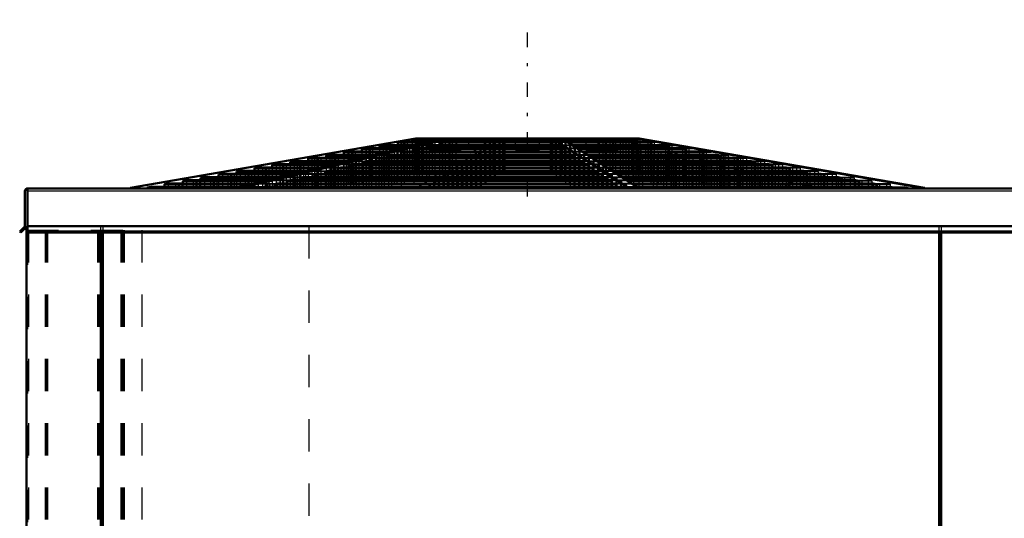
# Model space of a CAD drawing. Header units: inches. Extents: x -40.7 to 51, y -0.3 to 59.
# Tile 4 of 5: x -36.9 to -6.2, y 43.5 to 59. Entities that reach past the tile are written whole.
import ezdxf

# ---------------------------------------------------------------- set-up
doc = ezdxf.new("R2010")
doc.units = ezdxf.units.IN
doc.header["$MEASUREMENT"] = 0
doc.linetypes.add('Center', pattern=[1.5, 0.45, -0.5, 0.05, -0.5])
doc.linetypes.add('Dashed', pattern=[2, 1, -1])
for name, color, linetype, lineweight in [('AM_0', 7, 'Continuous', 50), ('AM_4', 3, 'Continuous', 25), ('AM_7', 7, 'Center', 25), ('AM_9', 6, 'Dashed', 25)]:
    doc.layers.add(name, color=color, linetype=linetype, lineweight=lineweight)

msp = doc.modelspace()

# ---------------------------------------------------------------- linework, layer by layer
at = {"layer": 'AM_0'}
for p, q in [((-33.40513, 53.81678), (-24.52864, 55.358)), ((-23.67755, 55.358), (-30.17559, 53.81678)), ((-29.95427, 53.81678), (-23.45623, 55.358)), ((-24.969, 55.24979), (-25.089, 55.22838)), ((-25.089, 55.22838), (-25.089, 55.14827)), ((-25.089, 55.22838), (-24.23043, 55.22838)), ((-24.969, 55.24979), (-24.13807, 55.24979)), ((-24.524, 55.32919), (-24.635, 55.30938)), ((-24.635, 55.30938), (-24.635, 55.24979)), ((-24.635, 55.30938), (-23.88675, 55.30938)), ((-19.97759, 55.358), (-24.52864, 55.358)), ((-24.524, 55.32919), (-23.80827, 55.32919)), ((-24.3625, 55.358), (-24.3625, 55.32919)), ((-23.70828, 55.24979), (-23.7932, 55.22838)), ((-23.7932, 55.22838), (-20.15658, 55.22838)), ((-23.7932, 55.22838), (-23.7932, 55.14827)), ((-23.70828, 55.24979), (-20.18766, 55.24979)), ((-23.39333, 55.32919), (-23.4719, 55.30938)), ((-23.4719, 55.30938), (-20.27419, 55.30938)), ((-23.4719, 55.30938), (-23.4719, 55.24979)), ((-23.39333, 55.32919), (-20.30294, 55.32919)), ((-23.27901, 55.358), (-23.27901, 55.32919)), ((-20.34479, 55.358), (-20.34479, 55.32919)), ((-20.27419, 55.30938), (-20.30294, 55.32919)), ((-20.27992, 55.358), (-17.90147, 53.81678)), ((-20.27419, 55.30938), (-20.27419, 55.24979)), ((-20.15658, 55.22838), (-20.18766, 55.24979)), ((-20.15658, 55.22838), (-20.15658, 55.14827)), ((-17.59914, 53.81678), (-19.97759, 55.358)), ((-17.57136, 55.358), (-19.97472, 55.358)), ((-19.93025, 55.32919), (-17.73829, 55.32919)), ((-19.89968, 55.30938), (-17.63096, 55.30938)), ((-19.8077, 55.24979), (-17.30806, 55.24979)), ((-19.77465, 55.22838), (-17.19206, 55.22838)), ((-17.89445, 55.358), (-17.89445, 55.32919)), ((-17.63096, 55.30938), (-17.73829, 55.32919)), ((-17.65237, 55.358), (-8.77588, 53.81678)), ((-17.63096, 55.30938), (-17.63096, 55.24979)), ((-8.69487, 53.81678), (-17.57136, 55.358)), ((-17.19206, 55.22838), (-17.30806, 55.24979)), ((-17.19206, 55.22838), (-17.19206, 55.14827)), ((-26.642, 54.95131), (-26.763, 54.92972)), ((-26.763, 54.92972), (-26.763, 54.85175)), ((-26.763, 54.92972), (-25.4891, 54.92972)), ((-26.642, 54.95131), (-25.39622, 54.95131)), ((-26.085, 55.05068), (-26.205, 55.02927)), ((-26.205, 55.02927), (-26.205, 54.95131)), ((-26.205, 55.02927), (-25.07025, 55.02927)), ((-26.085, 55.05068), (-24.98369, 55.05068)), ((-25.538, 55.14827), (-25.658, 55.12686)), ((-25.658, 55.12686), (-25.658, 55.05068)), ((-25.658, 55.12686), (-24.66898, 55.12686)), ((-25.538, 55.14827), (-24.5764, 55.14827)), ((-24.89193, 54.95131), (-24.97752, 54.92972)), ((-24.97752, 54.92972), (-19.72309, 54.92972)), ((-24.97752, 54.92972), (-24.97752, 54.85175)), ((-24.89193, 54.95131), (-19.75442, 54.95131)), ((-24.4979, 55.05068), (-24.58279, 55.02927)), ((-24.58279, 55.02927), (-19.86757, 55.02927)), ((-24.58279, 55.02927), (-24.58279, 54.95131)), ((-24.4979, 55.05068), (-19.89864, 55.05068)), ((-24.1109, 55.14827), (-24.19581, 55.12686)), ((-24.19581, 55.12686), (-20.00922, 55.12686)), ((-24.19581, 55.12686), (-24.19581, 55.05068)), ((-24.1109, 55.14827), (-20.04029, 55.14827)), ((-20.00922, 55.12686), (-20.04029, 55.14827)), ((-20.00922, 55.12686), (-20.00922, 55.05068)), ((-19.86757, 55.02927), (-19.89864, 55.05068)), ((-19.86757, 55.02927), (-19.86757, 54.95131)), ((-19.72309, 54.92972), (-19.75442, 54.95131)), ((-19.72309, 54.92972), (-19.72309, 54.85175)), ((-19.651, 55.14827), (-16.75807, 55.14827)), ((-19.61795, 55.12686), (-16.64209, 55.12686)), ((-19.50034, 55.05068), (-16.22942, 55.05068)), ((-19.46729, 55.02927), (-16.11345, 55.02927)), ((-19.34694, 54.95131), (-15.69116, 54.95131)), ((-19.31361, 54.92972), (-15.57424, 54.92972)), ((-16.64209, 55.12686), (-16.75807, 55.14827)), ((-16.64209, 55.12686), (-16.64209, 55.05068)), ((-16.11345, 55.02927), (-16.22942, 55.05068)), ((-16.11345, 55.02927), (-16.11345, 54.95131)), ((-15.57424, 54.92972), (-15.69116, 54.95131)), ((-15.57424, 54.92972), (-15.57424, 54.85175)), ((-28.873, 54.55326), (-28.993, 54.53185)), ((-28.873, 54.55326), (-27.07706, 54.55326)), ((-28.316, 54.65264), (-28.436, 54.63123)), ((-28.436, 54.63123), (-28.436, 54.55326)), ((-28.436, 54.63123), (-26.74215, 54.63123)), ((-28.316, 54.65264), (-26.65448, 54.65264)), ((-27.758, 54.7522), (-27.878, 54.73079)), ((-27.878, 54.73079), (-27.878, 54.65264)), ((-27.878, 54.73079), (-26.33553, 54.73079)), ((-27.758, 54.7522), (-26.24693, 54.7522)), ((-27.2, 54.85175), (-27.32, 54.83034)), ((-27.32, 54.83034), (-27.32, 54.7522)), ((-27.32, 54.83034), (-25.91716, 54.83034)), ((-27.2, 54.85175), (-25.82488, 54.85175)), ((-26.46993, 54.55326), (-26.5548, 54.53185)), ((-26.46993, 54.55326), (-19.17683, 54.55326)), ((-26.07598, 54.65264), (-26.16086, 54.63123)), ((-26.16086, 54.63123), (-19.28996, 54.63123)), ((-26.16086, 54.63123), (-26.16086, 54.55326)), ((-26.07598, 54.65264), (-19.32102, 54.65264)), ((-25.68132, 54.7522), (-25.76619, 54.73079)), ((-25.76619, 54.73079), (-19.43442, 54.73079)), ((-25.76619, 54.73079), (-25.76619, 54.65264)), ((-25.68132, 54.7522), (-19.46548, 54.7522)), ((-25.28664, 54.85175), (-25.37152, 54.83034)), ((-25.37152, 54.83034), (-19.57888, 54.83034)), ((-25.37152, 54.83034), (-25.37152, 54.7522)), ((-25.28664, 54.85175), (-19.60995, 54.85175)), ((-19.57888, 54.83034), (-19.60995, 54.85175)), ((-19.57888, 54.83034), (-19.57888, 54.7522)), ((-19.43442, 54.73079), (-19.46548, 54.7522)), ((-19.43442, 54.73079), (-19.43442, 54.65264)), ((-19.28996, 54.63123), (-19.32102, 54.65264)), ((-19.28996, 54.63123), (-19.28996, 54.55326)), ((-19.19325, 54.85175), (-15.15199, 54.85175)), ((-19.14577, 54.53185), (-19.17683, 54.55326)), ((-19.1602, 54.83034), (-15.03604, 54.83034)), ((-19.03956, 54.7522), (-14.61284, 54.7522)), ((-19.00651, 54.73079), (-14.4969, 54.73079)), ((-18.88588, 54.65264), (-14.07372, 54.65264)), ((-18.85283, 54.63123), (-13.95778, 54.63123)), ((-18.73247, 54.55326), (-13.53558, 54.55326)), ((-15.03604, 54.83034), (-15.15199, 54.85175)), ((-15.03604, 54.83034), (-15.03604, 54.7522)), ((-14.4969, 54.73079), (-14.61284, 54.7522)), ((-14.4969, 54.73079), (-14.4969, 54.65264)), ((-13.95778, 54.63123), (-14.07372, 54.65264)), ((-13.95778, 54.63123), (-13.95778, 54.55326)), ((-13.41965, 54.53185), (-13.53558, 54.55326)), ((-30.546, 54.25478), (-30.666, 54.23337)), ((-30.546, 54.25478), (-28.33561, 54.25478)), ((-29.989, 54.35415), (-30.109, 54.33274)), ((-30.109, 54.33274), (-30.109, 54.25478)), ((-30.109, 54.33274), (-28.01446, 54.33274)), ((-29.989, 54.35415), (-27.92543, 54.35415)), ((-29.431, 54.45371), (-29.551, 54.4323)), ((-29.551, 54.4323), (-29.551, 54.35415)), ((-29.551, 54.4323), (-27.59736, 54.4323)), ((-29.431, 54.45371), (-27.50521, 54.45371)), ((-28.993, 54.53185), (-28.993, 54.45371)), ((-28.993, 54.53185), (-27.16909, 54.53185)), ((-27.65311, 54.25478), (-27.73798, 54.23337)), ((-27.65311, 54.25478), (-18.74376, 54.25478)), ((-27.2592, 54.35415), (-27.34406, 54.33274)), ((-27.34406, 54.33274), (-18.85688, 54.33274)), ((-27.34406, 54.33274), (-27.34406, 54.25478)), ((-27.2592, 54.35415), (-18.88794, 54.35415)), ((-26.86457, 54.45371), (-26.94943, 54.4323)), ((-26.94943, 54.4323), (-19.00132, 54.4323)), ((-26.94943, 54.4323), (-26.94943, 54.35415)), ((-26.86457, 54.45371), (-19.03238, 54.45371)), ((-26.5548, 54.53185), (-19.14577, 54.53185)), ((-26.5548, 54.53185), (-26.5548, 54.45371)), ((-19.14577, 54.53185), (-19.14577, 54.45371)), ((-19.00132, 54.4323), (-19.03238, 54.45371)), ((-19.00132, 54.4323), (-19.00132, 54.35415)), ((-18.85688, 54.33274), (-18.88794, 54.35415)), ((-18.85688, 54.33274), (-18.85688, 54.25478)), ((-18.71269, 54.23337), (-18.74376, 54.25478)), ((-18.69942, 54.53185), (-13.41965, 54.53185)), ((-18.57878, 54.45371), (-12.99649, 54.45371)), ((-18.54573, 54.4323), (-12.88056, 54.4323)), ((-18.4251, 54.35415), (-12.45742, 54.35415)), ((-18.39205, 54.33274), (-12.34149, 54.33274)), ((-18.27169, 54.25478), (-11.91932, 54.25478)), ((-13.41965, 54.53185), (-13.41965, 54.45371)), ((-12.88056, 54.4323), (-12.99649, 54.45371)), ((-12.88056, 54.4323), (-12.88056, 54.35415)), ((-12.34149, 54.33274), (-12.45742, 54.35415)), ((-12.34149, 54.33274), (-12.34149, 54.25478)), ((-11.80339, 54.23337), (-11.91932, 54.25478)), ((-32.231, 53.95415), (-32.351, 53.93274)), ((-32.231, 53.95415), (-29.61337, 53.95415)), ((-31.661, 54.05585), (-31.781, 54.03444)), ((-31.781, 54.03444), (-31.781, 53.95415)), ((-31.781, 54.03444), (-29.27147, 54.03444)), ((-31.661, 54.05585), (-29.18452, 54.05585)), ((-31.104, 54.15522), (-31.224, 54.13381)), ((-31.224, 54.13381), (-31.224, 54.05585)), ((-31.224, 54.13381), (-28.84461, 54.13381)), ((-31.104, 54.15522), (-28.7527, 54.15522)), ((-30.666, 54.23337), (-30.666, 54.15522)), ((-30.666, 54.23337), (-28.42293, 54.23337)), ((-28.84472, 53.95415), (-28.92959, 53.93274)), ((-28.84472, 53.95415), (-18.3076, 53.95415)), ((-28.44163, 54.05585), (-28.52649, 54.03444)), ((-28.52649, 54.03444), (-28.52649, 53.95415)), ((-28.52649, 54.03444), (-18.42408, 54.03444)), ((-28.44163, 54.05585), (-18.45514, 54.05585)), ((-28.04773, 54.15522), (-28.13259, 54.13381)), ((-28.13259, 54.13381), (-28.13259, 54.05585)), ((-28.13259, 54.13381), (-18.56825, 54.13381)), ((-28.04773, 54.15522), (-18.59932, 54.15522)), ((-27.73798, 54.23337), (-27.73798, 54.15522)), ((-27.73798, 54.23337), (-18.71269, 54.23337)), ((-18.71269, 54.23337), (-18.71269, 54.15522)), ((-18.56825, 54.13381), (-18.59932, 54.15522)), ((-18.56825, 54.13381), (-18.56825, 54.05585)), ((-18.42408, 54.03444), (-18.45514, 54.05585)), ((-18.42408, 54.03444), (-18.42408, 53.95415)), ((-18.27653, 53.93274), (-18.3076, 53.95415)), ((-18.23864, 54.23337), (-11.80339, 54.23337)), ((-18.11801, 54.15522), (-11.38026, 54.15522)), ((-18.08496, 54.13381), (-11.26434, 54.13381)), ((-17.9646, 54.05585), (-10.84218, 54.05585)), ((-17.93155, 54.03444), (-10.72626, 54.03444)), ((-17.80762, 53.95415), (-10.29155, 53.95415)), ((-11.80339, 54.23337), (-11.80339, 54.15522)), ((-11.26434, 54.13381), (-11.38026, 54.15522)), ((-11.26434, 54.13381), (-11.26434, 54.05585)), ((-10.72626, 54.03444), (-10.84218, 54.05585)), ((-10.72626, 54.03444), (-10.72626, 53.95415)), ((-10.17562, 53.93274), (-10.29155, 53.95415)), ((-36.6925, 52.63608), (-36.6925, 53.72)), ((-36.646, 53.8), (36.646, 53.8)), ((-36.646, 53.8), (-36.646, 53.79265)), ((-36.612, 53.8), (-36.612, 52.42647)), ((-33.40513, 53.81678), (-33.40513, 53.8)), ((-32.778, 53.85656), (-32.898, 53.83515)), ((-32.898, 53.83515), (-32.898, 53.8)), ((-32.898, 53.83515), (-30.11079, 53.83515)), ((-32.778, 53.85656), (-30.02191, 53.85656)), ((-32.351, 53.93274), (-32.351, 53.85656)), ((-32.351, 53.93274), (-29.70346, 53.93274)), ((-30.17559, 53.81678), (-29.95427, 53.81678)), ((-30.17559, 53.81678), (-30.17559, 53.8)), ((-29.95427, 53.81678), (-29.95427, 53.8)), ((-29.23155, 53.85656), (-29.31641, 53.83515)), ((-29.31641, 53.83515), (-29.31641, 53.8)), ((-29.31641, 53.83515), (-18.13495, 53.83515)), ((-29.23155, 53.85656), (-18.16601, 53.85656)), ((-28.92959, 53.93274), (-28.92959, 53.85656)), ((-28.92959, 53.93274), (-18.27653, 53.93274)), ((-18.27653, 53.93274), (-18.27653, 53.85656)), ((-18.13495, 53.83515), (-18.16601, 53.85656)), ((-18.13495, 53.83515), (-18.13495, 53.8)), ((-17.90147, 53.81678), (-17.59914, 53.81678)), ((-17.90147, 53.81678), (-17.90147, 53.8)), ((-17.77457, 53.93274), (-10.17562, 53.93274)), ((-17.65697, 53.85656), (-9.76314, 53.85656)), ((-17.62392, 53.83515), (-9.64721, 53.83515)), ((-17.59914, 53.81678), (-17.59914, 53.8)), ((-10.17562, 53.93274), (-10.17562, 53.85656)), ((-9.64721, 53.83515), (-9.76314, 53.85656)), ((-9.64721, 53.83515), (-9.64721, 53.8)), ((-8.77588, 53.81678), (-8.69487, 53.81678)), ((-8.77588, 53.81678), (-8.77588, 53.8)), ((-8.69487, 53.81678), (-8.69487, 53.8)), ((-36.8555, 52.459), (-36.70246, 52.61204)), ((-36.82297, 52.42647), (-36.8555, 52.459)), ((-36.62745, 52.622), (-36.82297, 52.42647)), ((-36.646, 52.60345), (-36.646, 4.475)), ((-36.612, 52.622), (-36.62745, 52.622)), ((36.612, 52.459), (-36.612, 52.459)), ((36.612, 52.42647), (-36.612, 52.42647)), ((-34.329, 4.53), (-34.329, 52.42647)), ((-34.269, 52.42647), (-34.269, 28.112)), ((-8.239, 28.112), (-8.239, 52.42647)), ((-8.179, 52.42647), (-8.179, 4.53))]:
    msp.add_line(p, q, dxfattribs=at)
for centre, radius, start, end in [((-36.6125, 53.72), 0.08, 90, 180), ((-36.7265, 52.63608), 0.034, 315, 360)]:
    msp.add_arc(centre, radius, start, end, dxfattribs=at)
at = {"layer": 'AM_4'}
for p, q in [((36.612, 53.72), (-36.612, 53.72)), ((36.612, 52.63608), (-36.612, 52.63608)), ((36.612, 52.61204), (-36.612, 52.61204))]:
    msp.add_line(p, q, dxfattribs=at)
at = {"layer": 'AM_7'}
msp.add_line((-21.05, 53.55), (-21.05, 59.05), dxfattribs=at)
at = {"layer": 'AM_9'}
for p, q in [((-24.44763, 55.358), (-33.32412, 53.81678)), ((-24.98895, 55.22838), (-24.98895, 53.8)), ((-24.969, 55.24979), (-24.969, 53.8)), ((-24.90794, 55.22838), (-24.90794, 53.8)), ((-24.87295, 55.24979), (-24.87295, 53.8)), ((-24.79194, 55.24979), (-24.79194, 53.8)), ((-24.635, 55.24979), (-24.635, 53.8)), ((-24.55005, 55.30938), (-24.55005, 53.8)), ((-24.524, 55.32919), (-24.524, 53.8)), ((-24.50086, 53.81678), (-22.12241, 55.358)), ((-24.46904, 55.30938), (-24.46904, 53.8)), ((-24.44272, 55.32919), (-24.44272, 53.8)), ((-24.3625, 55.32919), (-24.3625, 53.8)), ((-24.36171, 55.32919), (-24.36171, 53.8)), ((-24.28656, 55.358), (-24.28656, 53.8)), ((-23.7932, 55.22838), (-24.23043, 55.22838)), ((-24.20555, 55.358), (-24.20555, 53.8)), ((-21.82008, 55.358), (-24.19853, 53.81678)), ((-23.70828, 55.24979), (-24.13807, 55.24979)), ((-24.117, 55.358), (-24.117, 55.016)), ((-24.01477, 55.308), (-24.01477, 55.358)), ((-24.01477, 55.308), (-21.31654, 55.308)), ((-24.01452, 55.22838), (-23.9296, 55.24979)), ((-24.01452, 55.22838), (-24.01452, 53.8)), ((-23.99097, 55.308), (-23.99097, 55.358)), ((-23.95412, 55.308), (-23.95412, 55.358)), ((-23.93081, 55.308), (-23.93081, 55.358)), ((-23.9296, 55.24979), (-23.9296, 53.8)), ((-23.4719, 55.30938), (-23.88675, 55.30938)), ((-23.39718, 55.32919), (-23.80827, 55.32919)), ((-23.742, 55.016), (-23.742, 55.358)), ((-23.70828, 55.24979), (-23.70828, 53.8)), ((-23.69322, 55.30938), (-23.61466, 55.32919)), ((-23.69322, 55.30938), (-23.69322, 53.8)), ((-23.61466, 55.32919), (-23.61466, 53.8)), ((-23.50034, 55.358), (-23.50034, 53.8)), ((-23.4719, 55.24979), (-23.4719, 53.8)), ((-23.39333, 55.32919), (-23.39333, 53.8)), ((-23.27901, 55.32919), (-23.27901, 53.8)), ((-23.246, 55.016), (-23.246, 55.358)), ((-22.871, 55.016), (-22.871, 55.358)), ((-22.36365, 55.308), (-22.36365, 55.358)), ((-22.35311, 55.308), (-22.35311, 55.358)), ((-22.30399, 55.308), (-22.30399, 55.358)), ((-22.29392, 55.308), (-22.29392, 55.358)), ((-22.24575, 55.22838), (-22.24575, 53.8)), ((-22.21467, 55.24979), (-22.21467, 53.8)), ((-22.12815, 55.30938), (-22.12815, 53.8)), ((-22.09939, 55.32919), (-22.09939, 53.8)), ((-22.05755, 55.358), (-22.05755, 53.8)), ((-21.94342, 55.22838), (-21.94342, 53.8)), ((-21.91234, 55.24979), (-21.91234, 53.8)), ((-21.82581, 55.30938), (-21.82581, 53.8)), ((-21.79706, 55.32919), (-21.79706, 53.8)), ((-21.78327, 55.308), (-21.78327, 55.358)), ((-21.76827, 55.308), (-21.76827, 55.358)), ((-21.75521, 55.358), (-21.75521, 53.8)), ((-21.68018, 55.308), (-21.68018, 55.358)), ((-21.66729, 55.308), (-21.66729, 55.358)), ((-21.425, 55.016), (-21.425, 55.358)), ((-21.3749, 55.308), (-21.3749, 55.358)), ((-21.36014, 55.308), (-21.36014, 55.358)), ((-21.32923, 55.308), (-21.32923, 55.358)), ((-21.31654, 55.308), (-21.31654, 55.358)), ((-20.78346, 55.308), (-20.78346, 55.358)), ((-20.78346, 55.308), (-18.08523, 55.308)), ((-20.77077, 55.308), (-20.77077, 55.358)), ((-20.73986, 55.308), (-20.73986, 55.358)), ((-20.7251, 55.308), (-20.7251, 55.358)), ((-20.675, 55.016), (-20.675, 55.358)), ((-20.43271, 55.308), (-20.43271, 55.358)), ((-20.41982, 55.308), (-20.41982, 55.358)), ((-20.34479, 55.32919), (-20.34479, 53.8)), ((-20.33173, 55.308), (-20.33173, 55.358)), ((-20.31673, 55.308), (-20.31673, 55.358)), ((-20.30294, 55.32919), (-20.30294, 53.8)), ((-19.93025, 55.32919), (-20.29935, 55.32919)), ((-20.27419, 55.24979), (-20.27419, 53.8)), ((-19.89968, 55.30938), (-20.27025, 55.30938)), ((-20.18766, 55.24979), (-20.18766, 53.8)), ((-19.8077, 55.24979), (-20.18294, 55.24979)), ((-19.77465, 55.22838), (-20.15168, 55.22838)), ((-20.04245, 55.358), (-20.04245, 53.8)), ((-20.00061, 55.32919), (-20.00061, 53.8)), ((-20.00061, 55.32919), (-19.97185, 55.30938)), ((-19.97185, 55.30938), (-19.97185, 53.8)), ((-19.88533, 55.24979), (-19.88533, 53.8)), ((-19.88533, 55.24979), (-19.85425, 55.22838)), ((-19.85425, 55.22838), (-19.85425, 53.8)), ((-19.80608, 55.308), (-19.80608, 55.358)), ((-19.79601, 55.308), (-19.79601, 55.358)), ((-19.74689, 55.308), (-19.74689, 55.358)), ((-19.73635, 55.308), (-19.73635, 55.358)), ((-19.229, 55.358), (-19.229, 55.016)), ((-18.854, 55.016), (-18.854, 55.358)), ((-18.82099, 55.358), (-18.82099, 53.8)), ((-18.70667, 55.32919), (-18.70667, 53.8)), ((-12.14573, 53.81678), (-18.64377, 55.358)), ((-18.6281, 55.30938), (-18.6281, 53.8)), ((-18.59966, 55.358), (-18.59966, 53.8)), ((-18.48534, 55.32919), (-18.48534, 53.8)), ((-18.42245, 55.358), (-11.92441, 53.81678)), ((-18.40678, 55.30938), (-18.40678, 53.8)), ((-18.39172, 55.24979), (-18.39172, 53.8)), ((-18.358, 55.016), (-18.358, 55.358)), ((-18.3068, 55.22838), (-18.3068, 53.8)), ((-18.1704, 55.24979), (-18.1704, 53.8)), ((-18.16919, 55.308), (-18.16919, 55.358)), ((-18.14588, 55.308), (-18.14588, 55.358)), ((-18.10903, 55.308), (-18.10903, 55.358)), ((-18.08548, 55.22838), (-18.08548, 53.8)), ((-18.08523, 55.308), (-18.08523, 55.358)), ((-17.983, 55.016), (-17.983, 55.358)), ((-17.89445, 55.32919), (-17.89445, 53.8)), ((-17.81344, 55.358), (-17.81344, 53.8)), ((-17.73829, 55.32919), (-17.73829, 53.8)), ((-17.7375, 53.8), (-17.7375, 55.358)), ((-17.576, 55.32919), (-17.7375, 55.32919)), ((-17.65728, 55.32919), (-17.65728, 53.8)), ((-17.65728, 55.32919), (-17.54995, 55.30938)), ((-17.465, 55.30938), (-17.63096, 55.30938)), ((-17.63096, 55.24979), (-17.63096, 53.8)), ((-17.576, 53.8), (-17.576, 55.32919)), ((-17.465, 55.30938), (-17.576, 55.32919)), ((-17.54995, 55.30938), (-17.54995, 53.8)), ((-17.465, 53.8), (-17.465, 55.30938)), ((-17.131, 55.24979), (-17.30806, 55.24979)), ((-17.30806, 55.24979), (-17.30806, 53.8)), ((-17.22705, 55.24979), (-17.22705, 53.8)), ((-17.22705, 55.24979), (-17.11105, 55.22838)), ((-17.011, 55.22838), (-17.19206, 55.22838)), ((-17.131, 53.8), (-17.131, 55.24979)), ((-17.011, 55.22838), (-17.131, 55.24979)), ((-17.11105, 55.22838), (-17.11105, 53.8)), ((-17.011, 53.8), (-17.011, 55.22838)), ((-26.642, 54.95131), (-26.642, 53.8)), ((-26.60677, 54.92972), (-26.60677, 53.8)), ((-26.52576, 54.92972), (-26.52576, 53.8)), ((-26.48985, 54.95131), (-26.48985, 53.8)), ((-26.40884, 54.95131), (-26.40884, 53.8)), ((-26.205, 54.95131), (-26.205, 53.8)), ((-26.085, 55.05068), (-26.085, 53.8)), ((-26.06756, 55.02927), (-26.06756, 53.8)), ((-25.98655, 55.02927), (-25.98655, 53.8)), ((-25.95159, 55.05068), (-25.95159, 53.8)), ((-25.87058, 55.05068), (-25.87058, 53.8)), ((-25.658, 55.05068), (-25.658, 53.8)), ((-25.53892, 55.12686), (-25.53892, 53.8)), ((-25.538, 55.14827), (-25.538, 53.8)), ((-24.97752, 54.92972), (-25.4891, 54.92972)), ((-25.45791, 55.12686), (-25.45791, 53.8)), ((-25.42294, 55.14827), (-25.42294, 53.8)), ((-25.39622, 54.95131), (-24.89193, 54.95131)), ((-25.34193, 55.14827), (-25.34193, 53.8)), ((-25.19885, 54.92972), (-25.11325, 54.95131)), ((-25.19885, 54.92972), (-25.19885, 53.8)), ((-25.11325, 54.95131), (-25.11325, 53.8)), ((-25.089, 55.14827), (-25.089, 53.8)), ((-24.58279, 55.02927), (-25.07025, 55.02927)), ((-24.98369, 55.05068), (-24.4979, 55.05068)), ((-24.89193, 54.95131), (-24.89193, 53.8)), ((-24.80412, 55.02927), (-24.71922, 55.05068)), ((-24.80412, 55.02927), (-24.80412, 53.8)), ((-24.71922, 55.05068), (-24.71922, 53.8)), ((-24.19581, 55.12686), (-24.66898, 55.12686)), ((-24.58279, 54.95131), (-24.58279, 53.8)), ((-24.1109, 55.14827), (-24.5764, 55.14827)), ((-24.4979, 55.05068), (-24.4979, 53.8)), ((-24.41713, 55.12686), (-24.33223, 55.14827)), ((-24.41713, 55.12686), (-24.41713, 53.8)), ((-24.33223, 55.14827), (-24.33223, 53.8)), ((-24.19581, 55.05068), (-24.19581, 53.8)), ((-24.117, 55.016), (-22.871, 55.016)), ((-24.1109, 55.14827), (-24.1109, 53.8)), ((-23.7932, 55.14827), (-23.7924, 53.8)), ((-22.67925, 54.92972), (-22.67925, 53.8)), ((-22.64792, 54.95131), (-22.64792, 53.8)), ((-22.53476, 55.02927), (-22.53476, 53.8)), ((-22.50369, 55.05068), (-22.50369, 53.8)), ((-22.39312, 55.12686), (-22.39312, 53.8)), ((-22.37691, 54.92972), (-22.37691, 53.8)), ((-22.36204, 55.14827), (-22.36204, 53.8)), ((-22.34558, 54.95131), (-22.34558, 53.8)), ((-22.23243, 55.02927), (-22.23243, 53.8)), ((-22.20136, 55.05068), (-22.20136, 53.8)), ((-22.09078, 55.12686), (-22.09078, 53.8)), ((-22.05971, 55.14827), (-22.05971, 53.8)), ((-21.425, 55.016), (-20.675, 55.016)), ((-20.15658, 55.14827), (-20.15658, 53.8)), ((-20.04029, 55.14827), (-20.04029, 53.8)), ((-19.651, 55.14827), (-20.03528, 55.14827)), ((-20.00922, 55.05068), (-20.00922, 53.8)), ((-19.61795, 55.12686), (-20.00432, 55.12686)), ((-19.89864, 55.05068), (-19.89864, 53.8)), ((-19.50034, 55.05068), (-19.89471, 55.05068)), ((-19.86757, 54.95131), (-19.86757, 53.8)), ((-19.46729, 55.02927), (-19.86406, 55.02927)), ((-19.75442, 54.95131), (-19.75442, 53.8)), ((-19.34694, 54.95131), (-19.75299, 54.95131)), ((-19.73796, 55.14827), (-19.73796, 53.8)), ((-19.73796, 55.14827), (-19.70688, 55.12686)), ((-19.31361, 54.92972), (-19.7224, 54.92972)), ((-19.70688, 55.12686), (-19.70688, 53.8)), ((-19.59631, 55.05068), (-19.59631, 53.8)), ((-19.59631, 55.05068), (-19.56524, 55.02927)), ((-19.56524, 55.02927), (-19.56524, 53.8)), ((-19.45208, 54.95131), (-19.45208, 53.8)), ((-19.45208, 54.95131), (-19.42075, 54.92972)), ((-19.42075, 54.92972), (-19.42075, 53.8)), ((-19.229, 55.016), (-17.983, 55.016)), ((-17.9891, 55.14827), (-17.9891, 53.8)), ((-17.90419, 55.12686), (-17.90419, 53.8)), ((-17.76777, 55.14827), (-17.76777, 53.8)), ((-17.68287, 55.12686), (-17.68287, 53.8)), ((-17.6021, 55.05068), (-17.6021, 53.8)), ((-17.51721, 55.02927), (-17.51721, 53.8)), ((-17.38078, 55.05068), (-17.38078, 53.8)), ((-17.29588, 55.02927), (-17.29588, 53.8)), ((-17.20807, 54.95131), (-17.20807, 53.8)), ((-17.19206, 55.14827), (-17.19206, 53.8)), ((-17.12248, 54.92972), (-17.12248, 53.8)), ((-16.98675, 54.95131), (-16.98675, 53.8)), ((-16.90115, 54.92972), (-16.90115, 53.8)), ((-16.562, 55.14827), (-16.75807, 55.14827)), ((-16.75807, 55.14827), (-16.75807, 53.8)), ((-16.67706, 55.14827), (-16.67706, 53.8)), ((-16.67706, 55.14827), (-16.56108, 55.12686)), ((-16.442, 55.12686), (-16.64209, 55.12686)), ((-16.64209, 55.05068), (-16.64209, 53.8)), ((-16.562, 53.8), (-16.562, 55.14827)), ((-16.442, 55.12686), (-16.562, 55.14827)), ((-16.56108, 55.12686), (-16.56108, 53.8)), ((-16.442, 53.8), (-16.442, 55.12686)), ((-16.015, 55.05068), (-16.22942, 55.05068)), ((-16.22942, 55.05068), (-16.22942, 53.8)), ((-16.14841, 55.05068), (-16.14841, 53.8)), ((-16.14841, 55.05068), (-16.03244, 55.02927)), ((-15.895, 55.02927), (-16.11345, 55.02927)), ((-16.11345, 54.95131), (-16.11345, 53.8)), ((-16.03244, 55.02927), (-16.03244, 53.8)), ((-16.015, 53.8), (-16.015, 55.05068)), ((-15.895, 55.02927), (-16.015, 55.05068)), ((-15.895, 53.8), (-15.895, 55.02927)), ((-15.69116, 54.95131), (-15.69116, 53.8)), ((-15.68467, 54.95131), (-15.458, 54.95131)), ((-15.61015, 54.95131), (-15.61015, 53.8)), ((-15.61015, 54.95131), (-15.49323, 54.92972)), ((-15.57104, 54.92972), (-15.337, 54.92972)), ((-15.49323, 54.92972), (-15.49323, 53.8)), ((-15.458, 53.8), (-15.458, 54.95131)), ((-15.337, 54.92972), (-15.458, 54.95131)), ((-15.337, 53.8), (-15.337, 54.92972)), ((-28.873, 54.55326), (-28.873, 53.8)), ((-28.64543, 54.55326), (-28.64543, 53.8)), ((-28.56442, 54.55326), (-28.56442, 53.8)), ((-28.436, 54.55326), (-28.436, 53.8)), ((-28.316, 54.65264), (-28.316, 53.8)), ((-28.22323, 54.63123), (-28.22323, 53.8)), ((-28.14222, 54.63123), (-28.14222, 53.8)), ((-28.10729, 54.65264), (-28.10729, 53.8)), ((-28.02628, 54.65264), (-28.02628, 53.8)), ((-27.878, 54.65264), (-27.878, 53.8)), ((-27.758, 54.7522), (-27.758, 53.8)), ((-27.68411, 54.73079), (-27.68411, 53.8)), ((-27.6031, 54.73079), (-27.6031, 53.8)), ((-27.56817, 54.7522), (-27.56817, 53.8)), ((-27.48716, 54.7522), (-27.48716, 53.8)), ((-27.32, 54.7522), (-27.32, 53.8)), ((-27.2, 54.85175), (-27.2, 53.8)), ((-27.14497, 54.83034), (-27.14497, 53.8)), ((-26.46993, 54.55326), (-27.07706, 54.55326)), ((-27.06396, 54.83034), (-27.06396, 53.8)), ((-27.02903, 54.85175), (-27.02903, 53.8)), ((-26.94801, 54.85175), (-26.94801, 53.8)), ((-26.77612, 54.53185), (-26.69125, 54.55326)), ((-26.763, 54.85175), (-26.763, 53.8)), ((-26.16086, 54.63123), (-26.74215, 54.63123)), ((-26.69125, 54.55326), (-26.69125, 53.8)), ((-26.65448, 54.65264), (-26.07598, 54.65264)), ((-26.46993, 54.55326), (-26.46993, 53.8)), ((-26.38218, 54.63123), (-26.29731, 54.65264)), ((-26.38218, 54.63123), (-26.38218, 53.8)), ((-25.76619, 54.73079), (-26.33553, 54.73079)), ((-26.29731, 54.65264), (-26.29731, 53.8)), ((-25.68132, 54.7522), (-26.24693, 54.7522)), ((-26.16086, 54.55326), (-26.16086, 53.8)), ((-26.07598, 54.65264), (-26.07598, 53.8)), ((-25.98752, 54.73079), (-25.90264, 54.7522)), ((-25.98752, 54.73079), (-25.98752, 53.8)), ((-25.37152, 54.83034), (-25.91716, 54.83034)), ((-25.90264, 54.7522), (-25.90264, 53.8)), ((-25.28664, 54.85175), (-25.82488, 54.85175)), ((-25.76619, 54.65264), (-25.76619, 53.8)), ((-25.68132, 54.7522), (-25.68132, 53.8)), ((-25.59284, 54.83034), (-25.50796, 54.85175)), ((-25.59284, 54.83034), (-25.59284, 53.8)), ((-25.50796, 54.85175), (-25.50796, 53.8)), ((-25.37152, 54.7522), (-25.37152, 53.8)), ((-25.28664, 54.85175), (-25.28664, 53.8)), ((-24.97752, 54.85175), (-24.97752, 53.8)), ((-23.2255, 54.55326), (-23.2255, 53.8)), ((-23.11238, 54.63123), (-23.11238, 53.8)), ((-23.08131, 54.65264), (-23.08131, 53.8)), ((-22.96792, 54.73079), (-22.96792, 53.8)), ((-22.93685, 54.7522), (-22.93685, 53.8)), ((-22.92317, 54.55326), (-22.92317, 53.8)), ((-22.82346, 54.83034), (-22.82346, 53.8)), ((-22.81004, 54.63123), (-22.81004, 53.8)), ((-22.79239, 54.85175), (-22.79239, 53.8)), ((-22.77898, 54.65264), (-22.77898, 53.8)), ((-22.66558, 54.73079), (-22.66558, 53.8)), ((-22.63452, 54.7522), (-22.63452, 53.8)), ((-22.52112, 54.83034), (-22.52112, 53.8)), ((-22.49005, 54.85175), (-22.49005, 53.8)), ((-19.72309, 54.85175), (-19.72309, 53.8)), ((-19.60995, 54.85175), (-19.60995, 53.8)), ((-19.19325, 54.85175), (-19.60868, 54.85175)), ((-19.57888, 54.7522), (-19.57888, 53.8)), ((-19.1602, 54.83034), (-19.57718, 54.83034)), ((-19.46548, 54.7522), (-19.46548, 53.8)), ((-19.03956, 54.7522), (-19.46236, 54.7522)), ((-19.43442, 54.65264), (-19.43442, 53.8)), ((-19.00651, 54.73079), (-19.43095, 54.73079)), ((-19.32102, 54.65264), (-19.32102, 53.8)), ((-18.88588, 54.65264), (-19.31654, 54.65264)), ((-19.30761, 54.85175), (-19.30761, 53.8)), ((-19.30761, 54.85175), (-19.27654, 54.83034)), ((-19.28996, 54.55326), (-19.28996, 53.8)), ((-18.85283, 54.63123), (-19.28525, 54.63123)), ((-19.27654, 54.83034), (-19.27654, 53.8)), ((-19.17683, 54.55326), (-19.17683, 53.8)), ((-18.73247, 54.55326), (-19.17158, 54.55326)), ((-19.16315, 54.7522), (-19.16315, 53.8)), ((-19.16315, 54.7522), (-19.13208, 54.73079)), ((-19.13208, 54.73079), (-19.13208, 53.8)), ((-19.01869, 54.65264), (-19.01869, 53.8)), ((-19.01869, 54.65264), (-18.98762, 54.63123)), ((-18.98762, 54.63123), (-18.98762, 53.8)), ((-18.8745, 54.55326), (-18.8745, 53.8)), ((-18.8745, 54.55326), (-18.84343, 54.53185)), ((-16.81336, 54.85175), (-16.81336, 53.8)), ((-16.72848, 54.83034), (-16.72848, 53.8)), ((-16.59204, 54.85175), (-16.59204, 53.8)), ((-16.50716, 54.83034), (-16.50716, 53.8)), ((-16.41868, 54.7522), (-16.41868, 53.8)), ((-16.33381, 54.73079), (-16.33381, 53.8)), ((-16.19736, 54.7522), (-16.19736, 53.8)), ((-16.11248, 54.73079), (-16.11248, 53.8)), ((-16.02402, 54.65264), (-16.02402, 53.8)), ((-15.93914, 54.63123), (-15.93914, 53.8)), ((-15.80269, 54.65264), (-15.80269, 53.8)), ((-15.71782, 54.63123), (-15.71782, 53.8)), ((-15.63007, 54.55326), (-15.63007, 53.8)), ((-15.57424, 54.85175), (-15.57424, 53.8)), ((-15.40875, 54.55326), (-15.40875, 53.8)), ((-15.15199, 54.85175), (-15.15199, 53.8)), ((-15.14679, 54.85175), (-14.9, 54.85175)), ((-15.07097, 54.85175), (-15.07097, 53.8)), ((-15.07097, 54.85175), (-14.95503, 54.83034)), ((-15.03604, 54.7522), (-15.03604, 53.8)), ((-15.02912, 54.83034), (-14.78, 54.83034)), ((-14.95503, 54.83034), (-14.95503, 53.8)), ((-14.9, 53.8), (-14.9, 54.85175)), ((-14.78, 54.83034), (-14.9, 54.85175)), ((-14.78, 53.8), (-14.78, 54.83034)), ((-14.342, 54.7522), (-14.61284, 54.7522)), ((-14.61284, 54.7522), (-14.61284, 53.8)), ((-14.53183, 54.7522), (-14.53183, 53.8)), ((-14.53183, 54.7522), (-14.41589, 54.73079)), ((-14.222, 54.73079), (-14.4969, 54.73079)), ((-14.4969, 54.65264), (-14.4969, 53.8)), ((-14.41589, 54.73079), (-14.41589, 53.8)), ((-14.342, 53.8), (-14.342, 54.7522)), ((-14.222, 54.73079), (-14.342, 54.7522)), ((-14.222, 53.8), (-14.222, 54.73079)), ((-13.784, 54.65264), (-14.07372, 54.65264)), ((-14.07372, 54.65264), (-14.07372, 53.8)), ((-13.99271, 54.65264), (-13.99271, 53.8)), ((-13.99271, 54.65264), (-13.87677, 54.63123)), ((-13.664, 54.63123), (-13.95778, 54.63123)), ((-13.95778, 54.55326), (-13.95778, 53.8)), ((-13.87677, 54.63123), (-13.87677, 53.8)), ((-13.784, 53.8), (-13.784, 54.65264)), ((-13.664, 54.63123), (-13.784, 54.65264)), ((-13.664, 53.8), (-13.664, 54.63123)), ((-13.227, 54.55326), (-13.53558, 54.55326)), ((-13.53558, 54.55326), (-13.53558, 53.8)), ((-13.45457, 54.55326), (-13.45457, 53.8)), ((-13.45457, 54.55326), (-13.33864, 54.53185)), ((-13.227, 53.8), (-13.227, 54.55326)), ((-13.107, 54.53185), (-13.227, 54.55326)), ((-30.546, 54.25478), (-30.546, 53.8)), ((-30.26169, 54.25478), (-30.26169, 53.8)), ((-30.18068, 54.25478), (-30.18068, 53.8)), ((-30.109, 54.25478), (-30.109, 53.8)), ((-29.989, 54.35415), (-29.989, 53.8)), ((-29.83952, 54.33274), (-29.83952, 53.8)), ((-29.75851, 54.33274), (-29.75851, 53.8)), ((-29.72359, 54.35415), (-29.72359, 53.8)), ((-29.64258, 54.35415), (-29.64258, 53.8)), ((-29.551, 54.35415), (-29.551, 53.8)), ((-29.431, 54.45371), (-29.431, 53.8)), ((-29.30045, 54.4323), (-29.30045, 53.8)), ((-29.21944, 54.4323), (-29.21944, 53.8)), ((-29.18452, 54.45371), (-29.18452, 53.8)), ((-29.10351, 54.45371), (-29.10351, 53.8)), ((-28.993, 54.45371), (-28.993, 53.8)), ((-28.76136, 54.53185), (-28.76136, 53.8)), ((-28.68035, 54.53185), (-28.68035, 53.8)), ((-27.65311, 54.25478), (-28.33561, 54.25478)), ((-27.34406, 54.33274), (-28.01446, 54.33274)), ((-27.9593, 54.23337), (-27.87444, 54.25478)), ((-27.92543, 54.35415), (-27.2592, 54.35415)), ((-27.87444, 54.25478), (-27.87444, 53.8)), ((-27.65311, 54.25478), (-27.65311, 53.8)), ((-26.94943, 54.4323), (-27.59736, 54.4323)), ((-27.56539, 54.33274), (-27.48052, 54.35415)), ((-27.56539, 54.33274), (-27.56539, 53.8)), ((-26.86457, 54.45371), (-27.50521, 54.45371)), ((-27.48052, 54.35415), (-27.48052, 53.8)), ((-27.34406, 54.25478), (-27.34406, 53.8)), ((-27.2592, 54.35415), (-27.2592, 53.8)), ((-27.17076, 54.4323), (-27.08589, 54.45371)), ((-27.17076, 54.4323), (-27.17076, 53.8)), ((-26.5548, 54.53185), (-27.16909, 54.53185)), ((-27.08589, 54.45371), (-27.08589, 53.8)), ((-26.94943, 54.35415), (-26.94943, 53.8)), ((-26.86457, 54.45371), (-26.86457, 53.8)), ((-26.77612, 54.53185), (-26.77612, 53.8)), ((-26.5548, 54.45371), (-26.5548, 53.8)), ((-23.65858, 54.25478), (-23.65858, 53.8)), ((-23.54546, 54.33274), (-23.54546, 53.8)), ((-23.5144, 54.35415), (-23.5144, 53.8)), ((-23.40102, 54.4323), (-23.40102, 53.8)), ((-23.36995, 54.45371), (-23.36995, 53.8)), ((-23.35624, 54.25478), (-23.35624, 53.8)), ((-23.25657, 54.53185), (-23.25657, 53.8)), ((-23.24312, 54.33274), (-23.24312, 53.8)), ((-23.21206, 54.35415), (-23.21206, 53.8)), ((-23.09868, 54.4323), (-23.09868, 53.8)), ((-23.06762, 54.45371), (-23.06762, 53.8)), ((-22.95423, 54.53185), (-22.95423, 53.8)), ((-19.14577, 54.45371), (-19.14577, 53.8)), ((-18.69942, 54.53185), (-19.14044, 54.53185)), ((-19.03238, 54.45371), (-19.03238, 53.8)), ((-18.57878, 54.45371), (-19.02704, 54.45371)), ((-19.00132, 54.35415), (-19.00132, 53.8)), ((-18.54573, 54.4323), (-18.99605, 54.4323)), ((-18.88794, 54.35415), (-18.88794, 53.8)), ((-18.4251, 54.35415), (-18.88321, 54.35415)), ((-18.85688, 54.25478), (-18.85688, 53.8)), ((-18.39205, 54.33274), (-18.85237, 54.33274)), ((-18.84343, 54.53185), (-18.84343, 53.8)), ((-18.74376, 54.25478), (-18.74376, 53.8)), ((-18.27169, 54.25478), (-18.74036, 54.25478)), ((-18.73005, 54.45371), (-18.73005, 53.8)), ((-18.73005, 54.45371), (-18.69898, 54.4323)), ((-18.69898, 54.4323), (-18.69898, 53.8)), ((-18.5856, 54.35415), (-18.5856, 53.8)), ((-18.5856, 54.35415), (-18.55454, 54.33274)), ((-18.55454, 54.33274), (-18.55454, 53.8)), ((-18.44142, 54.25478), (-18.44142, 53.8)), ((-18.44142, 54.25478), (-18.41036, 54.23337)), ((-15.5452, 54.53185), (-15.5452, 53.8)), ((-15.32388, 54.53185), (-15.32388, 53.8)), ((-15.23543, 54.45371), (-15.23543, 53.8)), ((-15.15057, 54.4323), (-15.15057, 53.8)), ((-15.01411, 54.45371), (-15.01411, 53.8)), ((-14.92924, 54.4323), (-14.92924, 53.8)), ((-14.8408, 54.35415), (-14.8408, 53.8)), ((-14.75594, 54.33274), (-14.75594, 53.8)), ((-14.61948, 54.35415), (-14.61948, 53.8)), ((-14.53461, 54.33274), (-14.53461, 53.8)), ((-14.44689, 54.25478), (-14.44689, 53.8)), ((-14.22556, 54.25478), (-14.22556, 53.8)), ((-13.107, 54.53185), (-13.41965, 54.53185)), ((-13.41965, 54.45371), (-13.41965, 53.8)), ((-13.33864, 54.53185), (-13.33864, 53.8)), ((-13.107, 53.8), (-13.107, 54.53185)), ((-12.669, 54.45371), (-12.99649, 54.45371)), ((-12.99649, 54.45371), (-12.99649, 53.8)), ((-12.91548, 54.45371), (-12.91548, 53.8)), ((-12.91548, 54.45371), (-12.79955, 54.4323)), ((-12.549, 54.4323), (-12.88056, 54.4323)), ((-12.88056, 54.35415), (-12.88056, 53.8)), ((-12.79955, 54.4323), (-12.79955, 53.8)), ((-12.669, 53.8), (-12.669, 54.45371)), ((-12.549, 54.4323), (-12.669, 54.45371)), ((-12.549, 53.8), (-12.549, 54.4323)), ((-12.111, 54.35415), (-12.45742, 54.35415)), ((-12.45742, 54.35415), (-12.45742, 53.8)), ((-12.37641, 54.35415), (-12.37641, 53.8)), ((-12.37641, 54.35415), (-12.26048, 54.33274)), ((-11.991, 54.33274), (-12.34149, 54.33274)), ((-12.34149, 54.25478), (-12.34149, 53.8)), ((-12.26048, 54.33274), (-12.26048, 53.8)), ((-12.111, 53.8), (-12.111, 54.35415)), ((-11.991, 54.33274), (-12.111, 54.35415)), ((-11.991, 53.8), (-11.991, 54.33274)), ((-11.554, 54.25478), (-11.91932, 54.25478)), ((-11.91932, 54.25478), (-11.91932, 53.8)), ((-11.83831, 54.25478), (-11.83831, 53.8)), ((-11.83831, 54.25478), (-11.72238, 54.23337)), ((-11.554, 53.8), (-11.554, 54.25478)), ((-11.434, 54.23337), (-11.554, 54.25478)), ((-32.231, 53.95415), (-32.231, 53.8)), ((-31.88946, 53.95415), (-31.88946, 53.8)), ((-31.80845, 53.95415), (-31.80845, 53.8)), ((-31.781, 53.95415), (-31.781, 53.8)), ((-31.661, 54.05585), (-31.661, 53.8)), ((-31.45475, 54.03444), (-31.45475, 53.8)), ((-31.37374, 54.03444), (-31.37374, 53.8)), ((-31.33883, 54.05585), (-31.33883, 53.8)), ((-31.25782, 54.05585), (-31.25782, 53.8)), ((-31.224, 54.05585), (-31.224, 53.8)), ((-31.104, 54.15522), (-31.104, 53.8)), ((-30.91667, 54.13381), (-30.91667, 53.8)), ((-30.83566, 54.13381), (-30.83566, 53.8)), ((-30.80075, 54.15522), (-30.80075, 53.8)), ((-30.71974, 54.15522), (-30.71974, 53.8)), ((-30.666, 54.15522), (-30.666, 53.8)), ((-30.37762, 54.23337), (-30.37762, 53.8)), ((-30.29661, 54.23337), (-30.29661, 53.8)), ((-29.61337, 53.95415), (-28.84472, 53.95415)), ((-28.52649, 54.03444), (-29.27147, 54.03444)), ((-28.44163, 54.05585), (-29.18452, 54.05585)), ((-29.15091, 53.93274), (-29.06605, 53.95415)), ((-29.06605, 53.95415), (-29.06605, 53.8)), ((-28.84472, 53.95415), (-28.84472, 53.8)), ((-28.13259, 54.13381), (-28.84461, 54.13381)), ((-28.04773, 54.15522), (-28.7527, 54.15522)), ((-28.74782, 54.03444), (-28.66296, 54.05585)), ((-28.74782, 54.03444), (-28.74782, 53.8)), ((-28.66296, 54.05585), (-28.66296, 53.8)), ((-28.52649, 53.95415), (-28.52649, 53.8)), ((-28.44163, 54.05585), (-28.44163, 53.8)), ((-27.73798, 54.23337), (-28.42293, 54.23337)), ((-28.35392, 54.13381), (-28.26905, 54.15522)), ((-28.35392, 54.13381), (-28.35392, 53.8)), ((-28.26905, 54.15522), (-28.26905, 53.8)), ((-28.13259, 54.05585), (-28.13259, 53.8)), ((-28.04773, 54.15522), (-28.04773, 53.8)), ((-27.9593, 54.23337), (-27.9593, 53.8)), ((-27.73798, 54.15522), (-27.73798, 53.8)), ((-24.09474, 53.95415), (-24.09474, 53.8)), ((-23.97826, 54.03444), (-23.97826, 53.8)), ((-23.9472, 54.05585), (-23.9472, 53.8)), ((-23.83408, 54.13381), (-23.83408, 53.8)), ((-23.80302, 54.15522), (-23.80302, 53.8)), ((-23.7932, 53.95415), (-23.7932, 53.8)), ((-23.68964, 54.23337), (-23.68964, 53.8)), ((-23.67592, 54.03444), (-23.67592, 53.8)), ((-23.64486, 54.05585), (-23.64486, 53.8)), ((-23.53175, 54.13381), (-23.53175, 53.8)), ((-23.50068, 54.15522), (-23.50068, 53.8)), ((-23.38731, 54.23337), (-23.38731, 53.8)), ((-18.71269, 54.15522), (-18.71269, 53.8)), ((-18.23864, 54.23337), (-18.70967, 54.23337)), ((-18.59932, 54.15522), (-18.59932, 53.8)), ((-18.11801, 54.15522), (-18.59797, 54.15522)), ((-18.56825, 54.05585), (-18.56825, 53.8)), ((-18.08496, 54.13381), (-18.56745, 54.13381)), ((-18.45514, 54.05585), (-18.45514, 53.8)), ((-17.9646, 54.05585), (-18.45425, 54.05585)), ((-18.42408, 53.95415), (-18.42408, 53.8)), ((-17.93155, 54.03444), (-18.42281, 54.03444)), ((-18.41036, 54.23337), (-18.41036, 53.8)), ((-18.3076, 53.95415), (-18.3076, 53.8)), ((-17.80762, 53.95415), (-18.30504, 53.95415)), ((-18.29698, 54.15522), (-18.29698, 53.8)), ((-18.29698, 54.15522), (-18.26592, 54.13381)), ((-18.26592, 54.13381), (-18.26592, 53.8)), ((-18.1528, 54.05585), (-18.1528, 53.8)), ((-18.1528, 54.05585), (-18.12174, 54.03444)), ((-18.12174, 54.03444), (-18.12174, 53.8)), ((-18.00526, 53.95415), (-18.00526, 53.8)), ((-18.00526, 53.95415), (-17.9742, 53.93274)), ((-14.36202, 54.23337), (-14.36202, 53.8)), ((-14.1407, 54.23337), (-14.1407, 53.8)), ((-14.05227, 54.15522), (-14.05227, 53.8)), ((-13.96741, 54.13381), (-13.96741, 53.8)), ((-13.83095, 54.15522), (-13.83095, 53.8)), ((-13.74608, 54.13381), (-13.74608, 53.8)), ((-13.65837, 54.05585), (-13.65837, 53.8)), ((-13.57351, 54.03444), (-13.57351, 53.8)), ((-13.43704, 54.05585), (-13.43704, 53.8)), ((-13.35218, 54.03444), (-13.35218, 53.8)), ((-13.25528, 53.95415), (-13.25528, 53.8)), ((-13.03395, 53.95415), (-13.03395, 53.8)), ((-11.434, 54.23337), (-11.80339, 54.23337)), ((-11.80339, 54.15522), (-11.80339, 53.8)), ((-11.72238, 54.23337), (-11.72238, 53.8)), ((-11.434, 53.8), (-11.434, 54.23337)), ((-11.38026, 54.15522), (-11.38026, 53.8)), ((-11.37452, 54.15522), (-10.996, 54.15522)), ((-11.29925, 54.15522), (-11.29925, 53.8)), ((-11.29925, 54.15522), (-11.18333, 54.13381)), ((-11.26434, 54.05585), (-11.26434, 53.8)), ((-11.26086, 54.13381), (-10.876, 54.13381)), ((-11.18333, 54.13381), (-11.18333, 53.8)), ((-10.996, 53.8), (-10.996, 54.15522)), ((-10.876, 54.13381), (-10.996, 54.15522)), ((-10.876, 53.8), (-10.876, 54.13381)), ((-10.84218, 54.05585), (-10.84218, 53.8)), ((-10.83875, 54.05585), (-10.439, 54.05585)), ((-10.76117, 54.05585), (-10.76117, 53.8)), ((-10.76117, 54.05585), (-10.64525, 54.03444)), ((-10.72626, 53.95415), (-10.72626, 53.8)), ((-10.72139, 54.03444), (-10.319, 54.03444)), ((-10.64525, 54.03444), (-10.64525, 53.8)), ((-10.439, 53.8), (-10.439, 54.05585)), ((-10.319, 54.03444), (-10.439, 54.05585)), ((-10.319, 53.8), (-10.319, 54.03444)), ((-10.29155, 53.95415), (-10.29155, 53.8)), ((-10.28177, 53.95415), (-9.869, 53.95415)), ((-10.21054, 53.95415), (-10.21054, 53.8)), ((-10.21054, 53.95415), (-10.09461, 53.93274)), ((-9.869, 53.8), (-9.869, 53.95415)), ((-9.749, 53.93274), (-9.869, 53.95415)), ((-33.32412, 53.81678), (-33.40513, 53.81678)), ((-33.32412, 53.81678), (-33.32412, 53.8)), ((-32.778, 53.85656), (-32.778, 53.8)), ((-32.5338, 53.83515), (-32.5338, 53.8)), ((-32.45279, 53.83515), (-32.45279, 53.8)), ((-32.41787, 53.85656), (-32.41787, 53.8)), ((-32.351, 53.85656), (-32.351, 53.8)), ((-32.33686, 53.85656), (-32.33686, 53.8)), ((-32.00539, 53.93274), (-32.00539, 53.8)), ((-31.92438, 53.93274), (-31.92438, 53.8)), ((-29.31641, 53.83515), (-30.11079, 53.83515)), ((-29.23155, 53.85656), (-30.02191, 53.85656)), ((-28.92959, 53.93274), (-29.70346, 53.93274)), ((-29.53773, 53.83515), (-29.45287, 53.85656)), ((-29.53773, 53.83515), (-29.53773, 53.8)), ((-29.45287, 53.85656), (-29.45287, 53.8)), ((-29.23155, 53.85656), (-29.23155, 53.8)), ((-29.15091, 53.93274), (-29.15091, 53.8)), ((-28.92959, 53.85656), (-28.92959, 53.8)), ((-24.19853, 53.81678), (-24.50086, 53.81678)), ((-24.50086, 53.81678), (-24.50086, 53.8)), ((-24.26739, 53.83515), (-24.26739, 53.8)), ((-24.23633, 53.85656), (-24.23633, 53.8)), ((-24.19853, 53.81678), (-24.19853, 53.8)), ((-24.1258, 53.93274), (-24.1258, 53.8)), ((-23.96505, 53.83515), (-23.96505, 53.8)), ((-23.93399, 53.85656), (-23.93399, 53.8)), ((-23.82347, 53.93274), (-23.82347, 53.8)), ((-18.27653, 53.85656), (-18.27653, 53.8)), ((-17.77457, 53.93274), (-18.27367, 53.93274)), ((-18.16601, 53.85656), (-18.16601, 53.8)), ((-17.65697, 53.85656), (-18.16217, 53.85656)), ((-17.62392, 53.83515), (-18.13087, 53.83515)), ((-17.9742, 53.93274), (-17.9742, 53.8)), ((-17.86367, 53.85656), (-17.86367, 53.8)), ((-17.86367, 53.85656), (-17.83261, 53.83515)), ((-17.83261, 53.83515), (-17.83261, 53.8)), ((-13.17041, 53.93274), (-13.17041, 53.8)), ((-12.94909, 53.93274), (-12.94909, 53.8)), ((-12.86845, 53.85656), (-12.86845, 53.8)), ((-12.78359, 53.83515), (-12.78359, 53.8)), ((-12.64713, 53.85656), (-12.64713, 53.8)), ((-12.56227, 53.83515), (-12.56227, 53.8)), ((-11.92441, 53.81678), (-12.14573, 53.81678)), ((-12.14573, 53.81678), (-12.14573, 53.8)), ((-11.92441, 53.81678), (-11.92441, 53.8)), ((-10.17562, 53.85656), (-10.17562, 53.8)), ((-10.16468, 53.93274), (-9.749, 53.93274)), ((-10.09461, 53.93274), (-10.09461, 53.8)), ((-9.76314, 53.85656), (-9.76314, 53.8)), ((-9.749, 53.8), (-9.749, 53.93274)), ((-9.749, 53.85656), (-9.322, 53.85656)), ((-9.68213, 53.85656), (-9.68213, 53.8)), ((-9.68213, 53.85656), (-9.5662, 53.83515)), ((-9.202, 53.83515), (-9.64721, 53.83515)), ((-9.5662, 53.83515), (-9.5662, 53.8)), ((-9.322, 53.8), (-9.322, 53.85656)), ((-9.202, 53.83515), (-9.322, 53.85656)), ((-9.202, 53.8), (-9.202, 53.83515)), ((-36.646, 52.5), (-33.05, 52.5)), ((36.612, 52.622), (-36.612, 52.622)), ((-36.612, 52.42647), (-36.612, 5.213)), ((-36.578, 52.5), (-36.578, 5.213)), ((-36.061, 52.5), (-36.061, 5.213)), ((-36.027, 52.5), (-36.027, 5.213)), ((-35.993, 52.5), (-35.993, 5.213)), ((-34.429, 52.5), (-34.429, 5.213)), ((-34.395, 52.5), (-34.395, 5.213)), ((-34.361, 52.5), (-34.361, 5.213)), ((-34.329, 52.63), (-34.269, 52.63)), ((-34.329, 52.42647), (-34.329, 52.63)), ((-34.327, 52.5), (-34.327, 5.213)), ((-34.269, 52.63), (-34.269, 52.42647)), ((-33.709, 52.5), (-33.709, 5.213)), ((-33.675, 52.5), (-33.675, 5.213)), ((-33.641, 52.5), (-33.641, 5.213)), ((-33.607, 52.5), (-33.607, 5.213)), ((-33.05, 52.5), (-33.05, 5.213)), ((-27.856, 52.622), (-27.856, 5.213)), ((-8.239, 52.63), (-8.179, 52.63)), ((-8.239, 52.42647), (-8.239, 52.63)), ((-8.179, 52.63), (-8.179, 52.42647))]:
    msp.add_line(p, q, dxfattribs=at)

doc.saveas('drawing.dxf')
